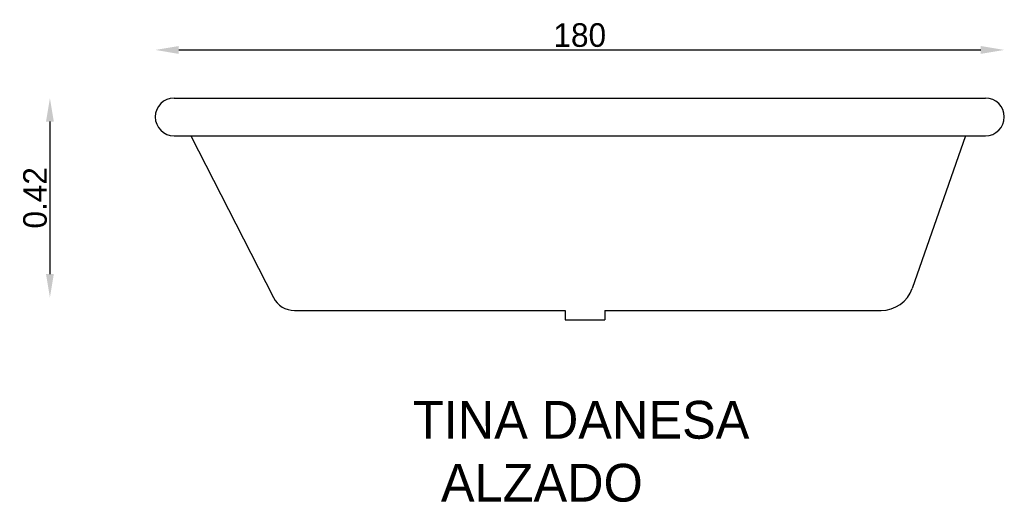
# Model space of a CAD drawing. Extents: x 143 to 351, y 58 to 160.
import ezdxf

# ---------------------------------------------------------------- set-up
doc = ezdxf.new("R2010")
doc.units = 0
doc.header["$MEASUREMENT"] = 0
doc.layers.get('0').update_dxf_attribs({"linetype": 'CONTINUOUS'})
doc.layers.get('DEFPOINTS').update_dxf_attribs({"linetype": 'CONTINUOUS'})
doc.dimstyles.get("Standard").update_dxf_attribs({"dimtxt": 0.18, "dimasz": 0.18, "dimexe": 0.18, "dimexo": 0.0625, "dimgap": 0.09, "dimtad": 0, "dimtih": 1, "dimtoh": 1, "dimdec": 4, "dimzin": 0, "dimdsep": 46, "dimtxsty": 'Standard', "dimcen": 0.09, "dimadec": 0, "dimazin": 0, "dimtfac": 1, "dimtdec": 4, "dimtofl": 0, "dimtmove": 0, "dimatfit": 3, "dimfxl": 0, "dimtolj": 1, "dimtzin": 0, "dimarcsym": 0})

# ---------------------------------------------------------------- blocks, each defined once
blk = doc.blocks.new('*D0')
at = {"color": 0, "linetype": 'ByBlock'}
blk.add_line((149.08, 206.5), (149.08, 174.22), dxfattribs=at)
for points in [[(148.25, 206.5), (149.91, 206.5), (149.08, 211.5)], [(148.25, 174.22), (149.91, 174.22), (149.08, 169.22)]]:
    blk.add_solid(points, dxfattribs=at)
at = {"layer": 'DEFPOINTS', "color": 0, "linetype": 'ByBlock'}
for p in [(175.41, 211.5), (149.08, 169.22), (196.47, 169.22)]:
    blk.add_point(p, dxfattribs=at)
at = {"color": 0, "linetype": 'ByBlock', "insert": (145.95, 190.36), "char_height": 5, "attachment_point": 5, "rotation": 90}
blk.add_mtext('\\A1;0.42', dxfattribs=at)
blk = doc.blocks.new('*D1')
at = {"color": 0, "linetype": 'ByBlock'}
blk.add_line((176.41, 221.69), (346.41, 221.69), dxfattribs=at)
for points in [[(176.41, 222.52), (176.41, 220.85), (171.41, 221.69)], [(346.41, 222.52), (346.41, 220.85), (351.41, 221.69)]]:
    blk.add_solid(points, dxfattribs=at)
at = {"layer": 'DEFPOINTS', "color": 0, "linetype": 'ByBlock'}
for p in [(351.41, 221.69), (171.41, 207.5), (351.41, 207.5)]:
    blk.add_point(p, dxfattribs=at)
at = {"color": 0, "linetype": 'ByBlock', "insert": (261.41, 224.81), "char_height": 5, "attachment_point": 5}
blk.add_mtext('\\A1;180', dxfattribs=at)

msp = doc.modelspace()

# ---------------------------------------------------------------- linework, layer by layer
for p, q in [((175.40964, 143.45081), (347.40964, 143.45081)), ((175.40964, 135.45081), (347.40964, 135.45081)), ((178.98002, 135.45081), (196.47255, 101.17781)), ((343.18355, 135.45081), (331.8952, 103.14196)), ((200.92602, 98.45081), (258.27973, 98.45081)), ((202.86437, 98.45081), (258.27973, 98.45081)), ((258.27973, 98.45081), (258.27973, 96.45081)), ((266.72605, 98.45081), (266.72605, 96.45081)), ((266.72605, 98.45081), (325.28693, 98.45081)), ((258.27973, 96.45081), (266.72605, 96.45081))]:
    msp.add_line(p, q)
for centre, radius, start, end in [((175.40964, 139.45081), 4, 90, 270), ((347.40964, 139.45081), 4, 270, 90), ((325.28693, 105.45081), 7, 270, 340.7411559), ((200.92602, 103.45081), 5, 207.0392226, 270)]:
    msp.add_arc(centre, radius, start, end)

# ---------------------------------------------------------------- texts
at = {"color": 5}
for s, p in [('TINA DANESA', (226.03163, 71.30036)), ('  ALZADO', (226.03163, 57.96703))]:
    msp.add_text(s, height=8, dxfattribs=at).set_placement(p)

# ---------------------------------------------------------------- dimensions: what is measured, and where the dimension line sits
at = {"color": 1}
dim = msp.add_linear_dim(base=(351.40964, 153.64319), p1=(171.40964, 139.45081), p2=(351.40964, 139.45081), dimstyle='Standard', override={"dimtxt": 5, "dimasz": 5, "dimexe": 1.25, "dimexo": 0.625, "dimgap": 0.625, "dimtad": 1, "dimtih": 0, "dimtoh": 0, "dimzin": 8, "dimlunit": 6, "dimcen": 2.5, "dimse1": 1, "dimse2": 1, "dimtofl": 1}, dxfattribs=at)
dim.commit()
dim.dimension.update_dxf_attribs({"geometry": '*D1', "text_midpoint": (261.40964, 156.76819), "insert": (0, -68.0447)})
dim = msp.add_linear_dim(base=(149.07979, 101.17781), p1=(175.40964, 143.45081), p2=(196.47255, 101.17781), angle=90, text='0.42', dimstyle='Standard', override={"dimtxt": 5, "dimasz": 5, "dimexe": 1.25, "dimexo": 0.625, "dimgap": 0.625, "dimtad": 1, "dimtih": 0, "dimtoh": 0, "dimzin": 8, "dimlunit": 6, "dimcen": 2.5, "dimse1": 1, "dimse2": 1, "dimtofl": 1}, dxfattribs=at)
dim.commit()
dim.dimension.update_dxf_attribs({"geometry": '*D0', "text_midpoint": (145.95479, 122.31431), "insert": (0, -68.0447)})

doc.saveas('drawing.dxf')
